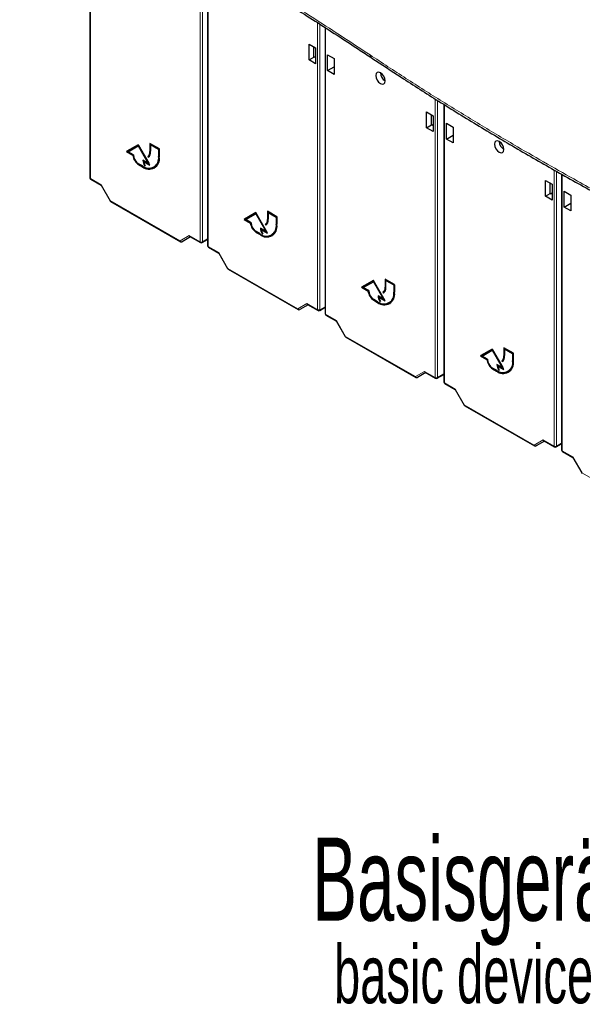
# Paper-space layout 'Blatt2' of a CAD drawing. Header units: millimetres. Extents: x 5 to 418, y 2 to 292.
# Tile 3 of 87: x 117 to 151, y 62 to 122. Entities that reach past the tile are written whole.
import ezdxf

# ---------------------------------------------------------------- set-up
doc = ezdxf.new("R2010")
doc.units = ezdxf.units.MM
doc.layers.add('SLD-0', color=7, linetype='Continuous')
doc.styles.add('SLDTEXTSTYLE0', font='TXT', dxfattribs={"width": 0.605})

psp = doc.layouts.new('Blatt2')

# ---------------------------------------------------------------- linework, layer by layer
at = {"color": 7, "linetype": 'Continuous', "lineweight": 25}
for p, q in [((121.622, 129.434), (121.622, 112.046)), ((128.693, 125.439), (128.693, 107.964)), ((135.764, 121.084), (135.764, 103.882)), ((134.795, 120.097), (135.194, 119.866)), ((134.795, 119.145), (134.795, 120.097)), ((135.082, 119.311), (135.082, 119.93)), ((135.194, 119.866), (135.194, 118.914)), ((134.795, 119.145), (135.082, 119.311)), ((135.194, 118.914), (134.795, 119.145)), ((135.104, 119.299), (135.082, 119.311)), ((135.104, 119.299), (135.194, 119.351)), ((135.915, 118.498), (135.915, 119.45)), ((135.915, 119.45), (136.315, 119.219)), ((136.315, 119.219), (136.315, 118.267)), ((135.915, 118.498), (136.315, 118.729)), ((136.315, 118.267), (135.915, 118.498)), ((139.105, 118.253), (139.179, 118.298)), ((142.906, 116.463), (142.906, 99.759)), ((141.866, 116.015), (142.266, 115.784)), ((141.866, 115.063), (141.866, 116.015)), ((142.153, 115.229), (142.153, 115.848)), ((142.266, 115.784), (142.266, 114.832)), ((141.866, 115.063), (142.153, 115.229)), ((142.266, 114.832), (141.866, 115.063)), ((142.175, 115.217), (142.153, 115.229)), ((142.175, 115.217), (142.266, 115.269)), ((143.057, 114.375), (143.057, 115.327)), ((143.057, 115.327), (143.456, 115.096)), ((143.456, 115.096), (143.456, 114.145)), ((143.057, 114.375), (143.456, 114.606)), ((143.456, 114.145), (143.057, 114.375)), ((124.524, 114.037), (123.817, 113.628)), ((124.524, 114.037), (123.845, 113.645)), ((123.919, 113.618), (124.524, 113.967)), ((125.231, 112.812), (124.524, 114.037)), ((124.552, 113.984), (124.524, 113.967)), ((124.524, 113.967), (125.128, 112.92)), ((124.552, 113.984), (125.157, 112.936)), ((125.797, 113.792), (125.231, 114.118)), ((125.231, 114.118), (125.231, 113.629)), ((125.259, 114.102), (125.259, 113.645)), ((125.302, 114.061), (125.273, 114.045)), ((125.273, 113.604), (125.273, 114.045)), ((125.273, 114.045), (125.754, 113.767)), ((125.302, 114.061), (125.782, 113.784)), ((125.782, 113.784), (125.754, 113.767)), ((125.754, 113.767), (125.754, 113.326)), ((125.782, 113.784), (125.782, 113.343)), ((125.797, 113.302), (125.797, 113.792)), ((146.247, 114.13), (146.321, 114.175)), ((123.845, 113.645), (123.817, 113.628)), ((123.817, 113.628), (124.201, 113.407)), ((123.845, 113.645), (124.229, 113.423)), ((124.241, 113.432), (123.919, 113.618)), ((124.229, 113.423), (124.201, 113.407)), ((125.127, 113.352), (125.098, 113.336)), ((125.098, 113.336), (125.128, 113.284)), ((125.127, 113.352), (125.155, 113.302)), ((124.778, 112.763), (124.552, 112.894)), ((124.552, 112.845), (124.778, 112.714)), ((124.58, 112.861), (124.807, 112.73)), ((125.128, 112.92), (124.807, 113.106)), ((124.877, 113.049), (124.849, 113.033)), ((124.849, 113.033), (125.231, 112.812)), ((124.877, 113.049), (125.203, 112.861)), ((124.942, 112.783), (124.914, 112.767)), ((124.914, 112.767), (124.952, 112.767)), ((125.157, 112.936), (125.128, 112.92)), ((125.468, 112.695), (125.497, 112.711)), ((121.672, 111.96), (122.295, 111.6)), ((149.977, 112.266), (149.977, 95.677)), ((122.294, 111.603), (122.834, 110.668)), ((149.007, 111.892), (149.407, 111.661)), ((149.007, 110.94), (149.007, 111.892)), ((149.295, 111.106), (149.295, 111.726)), ((149.407, 111.661), (149.407, 110.709)), ((149.007, 110.94), (149.295, 111.106)), ((149.407, 110.709), (149.007, 110.94)), ((149.317, 111.094), (149.295, 111.106)), ((149.317, 111.094), (149.407, 111.146)), ((150.128, 110.293), (150.128, 111.245)), ((150.128, 111.245), (150.527, 111.014)), ((150.527, 111.014), (150.527, 110.063)), ((122.87, 110.631), (127.067, 108.208)), ((150.128, 110.293), (150.527, 110.524)), ((150.527, 110.063), (150.128, 110.293)), ((131.595, 109.955), (130.888, 109.546)), ((130.916, 109.563), (130.888, 109.546)), ((131.595, 109.955), (130.916, 109.563)), ((130.916, 109.563), (131.3, 109.341)), ((130.99, 109.536), (131.595, 109.885)), ((132.302, 108.73), (131.595, 109.955)), ((131.623, 109.902), (131.595, 109.885)), ((131.595, 109.885), (132.2, 108.838)), ((131.623, 109.902), (132.228, 108.854)), ((132.868, 109.71), (132.302, 110.036)), ((132.302, 110.036), (132.302, 109.547)), ((132.33, 110.02), (132.33, 109.563)), ((132.373, 109.979), (132.344, 109.963)), ((132.344, 109.522), (132.344, 109.963)), ((132.344, 109.963), (132.825, 109.685)), ((132.373, 109.979), (132.853, 109.702)), ((132.853, 109.702), (132.825, 109.685)), ((132.825, 109.685), (132.825, 109.244)), ((132.853, 109.702), (132.853, 109.261)), ((132.868, 109.22), (132.868, 109.71)), ((130.888, 109.546), (131.272, 109.324)), ((131.312, 109.35), (130.99, 109.536)), ((131.3, 109.341), (131.272, 109.324)), ((132.2, 108.838), (131.878, 109.024)), ((131.948, 108.967), (131.92, 108.951)), ((131.948, 108.967), (132.274, 108.779)), ((132.198, 109.27), (132.169, 109.254)), ((132.169, 109.254), (132.199, 109.202)), ((132.198, 109.27), (132.227, 109.22)), ((127.669, 108.498), (127.168, 108.209)), ((127.64, 108.515), (128.265, 108.154)), ((131.849, 108.681), (131.623, 108.812)), ((131.623, 108.763), (131.849, 108.632)), ((131.651, 108.779), (131.878, 108.648)), ((131.92, 108.951), (132.302, 108.73)), ((132.013, 108.701), (131.985, 108.685)), ((131.985, 108.685), (132.023, 108.685)), ((132.228, 108.854), (132.2, 108.838)), ((132.539, 108.613), (132.568, 108.629)), ((128.365, 108.154), (128.693, 108.343)), ((128.743, 107.878), (129.367, 107.518)), ((129.365, 107.52), (129.905, 106.586)), ((129.941, 106.549), (134.138, 104.126)), ((138.666, 105.873), (137.959, 105.464)), ((137.987, 105.481), (137.959, 105.464)), ((137.959, 105.464), (138.343, 105.242)), ((138.666, 105.873), (137.987, 105.481)), ((137.987, 105.481), (138.371, 105.259)), ((138.061, 105.454), (138.666, 105.803)), ((138.383, 105.268), (138.061, 105.454)), ((139.373, 104.648), (138.666, 105.873)), ((138.694, 105.82), (138.666, 105.803)), ((138.666, 105.803), (139.271, 104.756)), ((138.694, 105.82), (139.299, 104.772)), ((139.939, 105.628), (139.373, 105.954)), ((139.373, 105.954), (139.373, 105.464)), ((139.401, 105.938), (139.401, 105.481)), ((139.444, 105.897), (139.415, 105.881)), ((139.415, 105.44), (139.415, 105.881)), ((139.415, 105.881), (139.896, 105.603)), ((139.444, 105.897), (139.925, 105.62)), ((139.925, 105.62), (139.896, 105.603)), ((139.896, 105.603), (139.896, 105.162)), ((139.925, 105.62), (139.925, 105.179)), ((139.939, 105.138), (139.939, 105.628)), ((138.371, 105.259), (138.343, 105.242)), ((139.271, 104.756), (138.949, 104.942)), ((139.019, 104.885), (138.991, 104.868)), ((138.991, 104.868), (139.373, 104.648)), ((139.019, 104.885), (139.345, 104.697)), ((139.269, 105.188), (139.24, 105.171)), ((139.24, 105.171), (139.27, 105.12)), ((139.269, 105.188), (139.298, 105.138)), ((134.74, 104.416), (134.24, 104.127)), ((134.711, 104.433), (135.336, 104.072)), ((135.436, 104.072), (135.764, 104.261)), ((138.92, 104.599), (138.694, 104.73)), ((138.694, 104.681), (138.92, 104.55)), ((138.722, 104.697), (138.949, 104.566)), ((139.084, 104.619), (139.056, 104.603)), ((139.056, 104.603), (139.094, 104.603)), ((139.299, 104.772), (139.271, 104.756)), ((139.61, 104.531), (139.639, 104.547)), ((135.814, 103.796), (136.438, 103.436)), ((136.436, 103.438), (136.976, 102.504)), ((137.012, 102.467), (141.209, 100.044)), ((145.808, 101.75), (145.101, 101.341)), ((145.129, 101.358), (145.101, 101.341)), ((145.101, 101.341), (145.485, 101.12)), ((145.808, 101.75), (145.129, 101.358)), ((145.129, 101.358), (145.513, 101.136)), ((145.203, 101.331), (145.808, 101.681)), ((145.525, 101.146), (145.203, 101.331)), ((146.515, 100.525), (145.808, 101.75)), ((145.836, 101.697), (145.808, 101.681)), ((145.808, 101.681), (146.412, 100.633)), ((145.836, 101.697), (146.441, 100.65)), ((147.08, 101.505), (146.515, 101.832)), ((146.515, 101.832), (146.515, 101.342)), ((146.543, 101.815), (146.543, 101.358)), ((146.585, 101.774), (146.557, 101.758)), ((146.557, 101.317), (146.557, 101.758)), ((146.557, 101.758), (147.038, 101.48)), ((146.585, 101.774), (147.066, 101.497)), ((147.066, 101.497), (147.038, 101.48)), ((147.038, 101.48), (147.038, 101.04)), ((147.066, 101.497), (147.066, 101.056)), ((147.08, 101.015), (147.08, 101.505)), ((145.513, 101.136), (145.485, 101.12)), ((146.412, 100.633), (146.091, 100.819)), ((146.161, 100.762), (146.133, 100.746)), ((146.133, 100.746), (146.515, 100.525)), ((146.161, 100.762), (146.487, 100.574)), ((146.411, 101.065), (146.382, 101.049)), ((146.382, 101.049), (146.412, 100.997)), ((146.411, 101.065), (146.439, 101.015)), ((141.811, 100.334), (141.311, 100.045)), ((141.782, 100.351), (142.407, 99.99)), ((142.507, 99.99), (142.906, 100.22)), ((146.062, 100.476), (145.836, 100.607)), ((145.836, 100.558), (146.062, 100.427)), ((145.864, 100.574), (146.091, 100.443)), ((146.225, 100.496), (146.198, 100.48)), ((146.198, 100.48), (146.236, 100.48)), ((146.441, 100.65), (146.412, 100.633)), ((146.752, 100.408), (146.78, 100.424)), ((142.956, 99.673), (143.579, 99.313)), ((143.578, 99.316), (144.118, 98.381)), ((144.154, 98.344), (148.351, 95.921)), ((148.953, 96.211), (148.452, 95.922)), ((148.923, 96.228), (149.549, 95.867)), ((149.649, 95.867), (149.977, 96.056)), ((150.027, 95.591), (150.65, 95.231)), ((150.649, 95.234), (151.189, 94.299))]:
    psp.add_line(p, q, dxfattribs=at)
at = {"color": 7, "linetype": 'Continuous', "lineweight": 18}
for p, q in [((121.652, 129.418), (121.652, 112.006)), ((128.244, 108.2), (128.244, 125.704)), ((128.385, 125.621), (128.385, 108.199)), ((128.723, 125.422), (128.723, 107.923)), ((135.315, 104.118), (135.315, 121.374)), ((135.456, 121.284), (135.456, 104.117)), ((135.794, 121.065), (135.794, 103.841)), ((142.387, 100.036), (142.387, 116.788)), ((142.527, 116.698), (142.527, 100.035)), ((142.936, 116.445), (142.936, 99.719)), ((125.259, 113.645), (125.231, 113.629)), ((125.782, 113.343), (125.754, 113.326)), ((124.58, 112.861), (124.552, 112.845)), ((124.807, 112.73), (124.778, 112.714)), ((149.528, 95.913), (149.528, 112.524)), ((121.652, 112.006), (122.298, 111.632)), ((149.669, 112.443), (149.669, 95.912)), ((150.007, 112.249), (150.007, 95.637)), ((122.298, 111.632), (122.85, 110.677)), ((122.85, 110.677), (127.047, 108.254)), ((132.33, 109.563), (132.302, 109.547)), ((132.853, 109.261), (132.825, 109.244)), ((127.047, 108.254), (127.598, 108.573)), ((127.598, 108.573), (128.244, 108.2)), ((128.385, 108.199), (128.693, 108.377)), ((131.651, 108.779), (131.623, 108.763)), ((131.878, 108.648), (131.849, 108.632)), ((128.723, 107.923), (129.369, 107.55)), ((129.369, 107.55), (129.921, 106.595)), ((129.921, 106.595), (134.118, 104.172)), ((139.401, 105.481), (139.373, 105.464)), ((139.925, 105.179), (139.896, 105.162)), ((134.118, 104.172), (134.669, 104.491)), ((134.669, 104.491), (135.315, 104.118)), ((135.456, 104.117), (135.764, 104.295)), ((138.722, 104.697), (138.694, 104.681)), ((138.949, 104.566), (138.92, 104.55)), ((135.794, 103.841), (136.44, 103.468)), ((136.44, 103.468), (136.992, 102.513)), ((136.992, 102.513), (141.189, 100.09)), ((146.543, 101.358), (146.515, 101.342)), ((147.066, 101.056), (147.038, 101.04)), ((141.189, 100.09), (141.74, 100.409)), ((141.74, 100.409), (142.387, 100.036)), ((142.527, 100.035), (142.906, 100.254)), ((145.864, 100.574), (145.836, 100.558)), ((146.091, 100.443), (146.062, 100.427)), ((142.936, 99.719), (143.582, 99.345)), ((143.582, 99.345), (144.133, 98.39)), ((144.133, 98.39), (148.33, 95.967)), ((148.33, 95.967), (148.882, 96.286)), ((148.882, 96.286), (149.528, 95.913)), ((149.669, 95.912), (149.977, 96.09)), ((150.007, 95.637), (150.653, 95.263)), ((150.653, 95.263), (151.205, 94.308)), ((151.205, 94.308), (155.402, 91.885))]:
    psp.add_line(p, q, dxfattribs=at)
at = {"color": 7, "linetype": 'Continuous', "lineweight": 25, "flags": 128}
for points in [[(139.09, 117.713), (139.198, 117.675), (139.29, 117.693), (139.351, 117.763), (139.373, 117.876), (139.351, 118.013), (139.29, 118.155), (139.198, 118.278), (139.09, 118.366), (138.982, 118.403), (138.89, 118.386), (138.829, 118.315), (138.807, 118.202), (138.829, 118.065), (138.89, 117.924), (138.982, 117.8), (139.09, 117.713)], [(146.232, 113.59), (146.34, 113.552), (146.432, 113.57), (146.493, 113.64), (146.515, 113.753), (146.493, 113.89), (146.432, 114.032), (146.34, 114.156), (146.232, 114.243), (146.124, 114.281), (146.032, 114.263), (145.971, 114.192), (145.949, 114.08), (145.971, 113.942), (146.032, 113.801), (146.124, 113.677), (146.232, 113.59)]]:
    psp.add_lwpolyline(points, dxfattribs=at)
at = {"color": 7, "linetype": 'Continuous', "lineweight": 18}
for centre, radius, start, end in [((138.707, 119.451), 0.241, 182.36805, 234.08303), ((121.672, 112.051), 0.0494, 185.07867, 246.24147), ((121.702, 112.001), 0.0502, 174.31775, 234.37007), ((134.217, 90.98), 22.742, 119.98884, 120.03508), ((122.899, 110.672), 0.0502, 174.31775, 234.37007), ((127.096, 108.249), 0.0502, 174.31775, 234.37007), ((127.13, 108.293), 0.0918, 204.67146, 294.76937), ((128.315, 108.336), 0.154, 242.65648, 296.76622), ((128.294, 108.195), 0.0502, 174.31775, 234.37007), ((128.337, 108.193), 0.0476, 305.57518, 7.70487), ((128.743, 107.969), 0.0494, 185.07867, 246.24147), ((128.773, 107.919), 0.0502, 174.31775, 234.37007), ((141.288, 86.898), 22.742, 119.98884, 120.03508), ((129.971, 106.59), 0.0502, 174.31775, 234.37007), ((134.168, 104.167), 0.0502, 174.31775, 234.37007), ((134.201, 104.21), 0.0918, 204.67146, 294.76937), ((135.386, 104.254), 0.154, 242.65648, 296.76622), ((135.365, 104.113), 0.0502, 174.31775, 234.37007), ((135.409, 104.11), 0.0476, 305.57518, 7.70486), ((135.814, 103.887), 0.0494, 185.07867, 246.24147), ((135.844, 103.836), 0.0502, 174.31775, 234.37007), ((148.359, 82.816), 22.742, 119.98884, 120.03508), ((137.042, 102.508), 0.0502, 174.31775, 234.37007), ((141.239, 100.085), 0.0502, 174.31775, 234.37007), ((141.272, 100.128), 0.0918, 204.67146, 294.76937), ((142.437, 100.031), 0.0502, 174.31775, 234.37007), ((142.457, 100.172), 0.154, 242.65648, 296.76622), ((142.48, 100.028), 0.0476, 305.57518, 7.70487), ((142.955, 99.764), 0.0494, 185.07867, 246.24147), ((142.986, 99.714), 0.0502, 174.31775, 234.37007), ((155.501, 78.693), 22.742, 119.98884, 120.03508), ((144.183, 98.385), 0.0502, 174.31775, 234.37007), ((148.414, 96.006), 0.0918, 204.67146, 294.76937), ((148.38, 95.962), 0.0502, 174.31775, 234.37007), ((149.599, 96.05), 0.154, 242.65648, 296.76622), ((149.578, 95.908), 0.0502, 174.31775, 234.37007), ((149.621, 95.906), 0.0476, 305.57518, 7.70487), ((150.027, 95.682), 0.0494, 185.07867, 246.24147), ((150.057, 95.632), 0.0502, 174.31775, 234.37007), ((162.572, 74.611), 22.742, 119.98884, 120.03508), ((151.254, 94.303), 0.0502, 174.31775, 234.37007)]:
    psp.add_arc(centre, radius, start, end, dxfattribs=at)
at = {"color": 7, "linetype": 'Continuous', "lineweight": 25}
for centre, radius, start, end in [((139.685, 118.382), 0.595, 181.60056, 238.39406), ((146.827, 114.26), 0.595, 181.60056, 238.39407), ((124.975, 113.499), 0.779, 186.83345, 237.14914), ((125.003, 113.516), 0.779, 186.83345, 237.14914), ((124.916, 113.463), 0.676, 182.60548, 237.39452), ((125.159, 113.23), 0.603, 230.79671, 9.21404), ((125.176, 113.201), 0.629, 230.79671, 9.21404), ((124.91, 113.597), 0.322, 305.69804, 5.62038), ((124.939, 113.613), 0.322, 305.69804, 5.62038), ((124.923, 113.57), 0.352, 305.69804, 5.62038), ((125.126, 113.259), 0.662, 304.05635, 7.25583), ((125.474, 113.131), 0.668, 182.12366, 213.00879), ((125.228, 113.319), 0.724, 234.38242, 294.30712), ((125.369, 113.129), 0.534, 184.27867, 190.64993), ((125.472, 113.122), 0.63, 188.13299, 214.27866), ((121.722, 112.046), 0.1, 180, 240.00269), ((122.92, 110.718), 0.1, 210, 240.00269), ((132.01, 109.531), 0.322, 305.69804, 5.62038), ((132.046, 109.417), 0.779, 186.83345, 237.14914), ((132.074, 109.434), 0.779, 186.83345, 237.14914), ((131.987, 109.381), 0.676, 182.60548, 237.39452), ((132.23, 109.148), 0.603, 230.79671, 9.21404), ((132.247, 109.119), 0.629, 230.79671, 9.21404), ((132.545, 109.049), 0.668, 182.12366, 213.00879), ((132.44, 109.047), 0.534, 184.27867, 190.64993), ((131.982, 109.515), 0.322, 305.69804, 5.62038), ((131.994, 109.488), 0.352, 305.69804, 5.62038), ((132.197, 109.177), 0.662, 304.05635, 7.25583), ((132.299, 109.237), 0.724, 234.38242, 294.30712), ((132.543, 109.04), 0.63, 188.13299, 214.27866), ((127.117, 108.295), 0.1, 240.00269, 300.00538), ((128.315, 108.24), 0.1, 240.00269, 299.99745), ((128.793, 107.964), 0.1, 180, 240.00269), ((129.991, 106.636), 0.1, 210, 240.00269), ((139.053, 105.433), 0.322, 305.69804, 5.62038), ((139.081, 105.449), 0.322, 305.69804, 5.62038), ((139.065, 105.405), 0.352, 305.69804, 5.62038), ((139.117, 105.335), 0.779, 186.83345, 237.14914), ((139.145, 105.351), 0.779, 186.83345, 237.14914), ((139.059, 105.299), 0.676, 182.60548, 237.39452), ((139.301, 105.066), 0.603, 230.79671, 9.21404), ((139.318, 105.037), 0.629, 230.79671, 9.21404), ((139.616, 104.967), 0.668, 182.12366, 213.00879), ((139.606, 104.979), 0.63, 184.91315, 203.62805), ((139.615, 104.958), 0.63, 188.13299, 214.27866), ((139.268, 105.095), 0.662, 304.05635, 7.25583), ((139.371, 105.155), 0.724, 234.38242, 294.30712), ((134.188, 104.213), 0.1, 240.00269, 300.00538), ((135.386, 104.158), 0.1, 240.00269, 299.99745), ((135.864, 103.882), 0.1, 180, 240.00269), ((137.062, 102.554), 0.1, 210, 240.00269), ((146.194, 101.31), 0.322, 305.69804, 5.62038), ((146.223, 101.326), 0.322, 305.69804, 5.62038), ((146.207, 101.283), 0.352, 305.69804, 5.62038), ((146.259, 101.212), 0.779, 186.83345, 237.14914), ((146.287, 101.229), 0.779, 186.83345, 237.14914), ((146.2, 101.176), 0.676, 182.60548, 237.39452), ((146.443, 100.943), 0.603, 230.79671, 9.21404), ((146.46, 100.914), 0.629, 230.79671, 9.21404), ((146.758, 100.844), 0.668, 182.12366, 213.00879), ((146.748, 100.856), 0.63, 184.91305, 203.62463), ((146.756, 100.835), 0.63, 188.13299, 214.27866), ((146.41, 100.972), 0.662, 304.05635, 7.25583), ((146.512, 101.032), 0.724, 234.38242, 294.30712), ((141.259, 100.131), 0.1, 240.00269, 300.00538), ((142.457, 100.076), 0.1, 240.00269, 299.99745), ((143.006, 99.759), 0.1, 180, 240.00269), ((144.204, 98.431), 0.1, 210, 240.00269), ((148.401, 96.008), 0.1, 240.00269, 300.00538), ((149.599, 95.953), 0.1, 240.00269, 299.99745), ((150.077, 95.677), 0.1, 180, 240.00269), ((151.275, 94.349), 0.1, 210, 240.00269)]:
    psp.add_arc(centre, radius, start, end, dxfattribs=at)
for centre, major_axis, ratio, start_param, end_param in [((122.369, 111.673), (0.0729, 0.0729), 0.317888, 2.441094, 3.056612), ((127.669, 108.614), (0, 0.107), 0.717434, 1.963397, 2.748877), ((129.44, 107.591), (0.0729, 0.0729), 0.317888, 2.441094, 3.056612), ((134.74, 104.531), (0, 0.107), 0.717434, 1.963397, 2.748877), ((136.511, 103.509), (0.0729, 0.0729), 0.317888, 2.441094, 3.056612), ((141.811, 100.449), (0, 0.107), 0.717434, 1.963397, 2.748877), ((143.653, 99.386), (0.0729, 0.0729), 0.317888, 2.441094, 3.056612), ((148.953, 96.327), (0, 0.107), 0.717434, 1.963397, 2.748877), ((150.724, 95.304), (0.0729, 0.0729), 0.317888, 2.441094, 3.056612)]:
    psp.add_ellipse(centre, major_axis=major_axis, ratio=ratio, start_param=start_param, end_param=end_param, dxfattribs=at)
at = {"color": 7, "linetype": 'Continuous', "lineweight": 18}
for points, knots in [([(117.402, 131.84), (118.314, 131.361), (120.139, 130.402), (122.828, 128.934), (125.481, 127.444), (127.864, 126.065), (129.988, 124.804), (132.369, 123.358), (135.215, 121.58), (137.382, 120.154), (138.466, 119.441)], [0, 0, 0, 0, 0.122814, 0.245657, 0.368585, 0.491542, 0.58187, 0.67221, 0.836071, 1, 1, 1, 1]), ([(138.466, 119.441), (139.182, 118.97), (140.614, 118.026), (142.814, 116.634), (145.051, 115.261), (147.157, 114.01), (149.12, 112.876), (151.19, 111.711), (153.548, 110.42), (155.331, 109.487), (156.222, 109.021)], [0, 0, 0, 0, 0.128796, 0.257626, 0.38656, 0.515528, 0.615443, 0.715373, 0.857663, 1, 1, 1, 1])]:
    psp.add_open_spline(points, degree=3, knots=knots, dxfattribs=at)
at = {"color": 7, "linetype": 'Continuous', "lineweight": 25}
for points, knots in [([(117.476, 131.637), (118.211, 131.253), (119.891, 130.375), (122.418, 129.012), (125.013, 127.574), (127.512, 126.145), (130.003, 124.672), (132.577, 123.105), (135.183, 121.47), (137.18, 120.172), (138.31, 119.434), (138.576, 119.26)], [0, 0, 0, 0, 0.098606, 0.225578, 0.344418, 0.456874, 0.576145, 0.699893, 0.829893, 0.959979, 1, 1, 1, 1]), ([(138.564, 119.254), (139.151, 118.868), (140.477, 117.996), (142.625, 116.628), (145.013, 115.158), (147.489, 113.686), (150.01, 112.239), (152.576, 110.819), (154.682, 109.684), (155.948, 109.033), (156.329, 108.837)], [0, 0, 0, 0, 0.105589, 0.238458, 0.378716, 0.519007, 0.65926, 0.799436, 0.939626, 1, 1, 1, 1])]:
    psp.add_open_spline(points, degree=3, knots=knots, dxfattribs=at)

# ---------------------------------------------------------------- texts
at = {"layer": 'SLD-0', "attachment_point": 1, "style": 'SLDTEXTSTYLE0'}
for s, insert, char_height in [('Basisgerät', (134.986, 72.37), 5), ('basic device', (136.298, 65.902), 3.5)]:
    psp.add_mtext(s, dxfattribs=dict(at, insert=insert, char_height=char_height))

doc.saveas('drawing.dxf')
